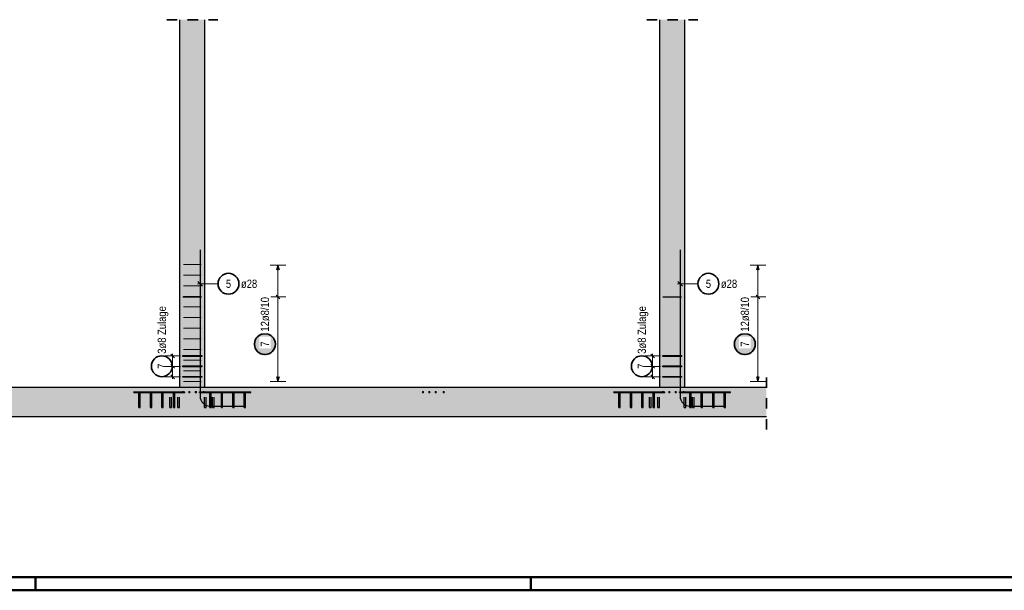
# Model space of a CAD drawing. Header units: millimetres. Extents: x -48 to 49.2, y -6.2 to 26.4.
# Tile 33 of 53: x 15.1 to 24.5, y 20.9 to 26.4. Entities that reach past the tile are written whole.
import ezdxf

# ---------------------------------------------------------------- set-up
doc = ezdxf.new("R2010")
doc.units = ezdxf.units.MM
doc.linetypes.add('HIDDEN', pattern=[0.375, 0.25, -0.125])
doc.layers.add('Mattenbewehrung', color=7, linetype='Continuous', lineweight=20)
doc.layers.add('Schraffuren', color=7, linetype='Continuous', lineweight=20)
doc.styles.add('Arial Narrow', font='ARIALN.TTF')

msp = doc.modelspace()

# ---------------------------------------------------------------- hatches: boundary and pattern name
at = {"lineweight": 25, "true_color": 0xffffff}
for points in [[(17.560013, 23.261545), (17.559946, 23.265384), (17.559745, 23.269218), (17.559411, 23.273043), (17.558943, 23.276854), (17.558342, 23.280647), (17.55761, 23.284416), (17.556746, 23.288157), (17.555752, 23.291865), (17.55463, 23.295537), (17.55338, 23.299167), (17.552004, 23.302752), (17.550503, 23.306286), (17.548881, 23.309766), (17.547138, 23.313187), (17.545276, 23.316545), (17.543299, 23.319836), (17.541208, 23.323056), (17.539005, 23.326202), (17.536695, 23.329268), (17.534278, 23.332252), (17.531759, 23.33515), (17.529141, 23.337958), (17.526426, 23.340673), (17.523618, 23.343291), (17.52072, 23.34581), (17.517736, 23.348226), (17.51467, 23.350537), (17.511525, 23.352739), (17.508304, 23.354831), (17.505013, 23.356808), (17.501655, 23.358669), (17.498234, 23.360413), (17.494754, 23.362035), (17.49122, 23.363535), (17.487636, 23.364911), (17.484005, 23.366161), (17.480333, 23.367284), (17.476625, 23.368278), (17.472884, 23.369141), (17.469115, 23.369874), (17.465322, 23.370475), (17.461512, 23.370943), (17.457687, 23.371277), (17.453852, 23.371478), (17.450013, 23.371545), (17.446174, 23.371478), (17.44234, 23.371277), (17.438515, 23.370943), (17.434704, 23.370475), (17.430912, 23.369874), (17.427143, 23.369141), (17.423402, 23.368278), (17.419693, 23.367284), (17.416022, 23.366161), (17.412391, 23.364911), (17.408807, 23.363535), (17.405272, 23.362035), (17.401793, 23.360413), (17.398372, 23.358669), (17.395013, 23.356808), (17.391722, 23.354831), (17.388502, 23.352739), (17.385357, 23.350537), (17.382291, 23.348226), (17.379307, 23.34581), (17.376409, 23.343291), (17.373601, 23.340673), (17.370886, 23.337958), (17.368267, 23.33515), (17.365748, 23.332252), (17.363332, 23.329268), (17.361022, 23.326202), (17.358819, 23.323056), (17.356728, 23.319836), (17.354751, 23.316545), (17.352889, 23.313187), (17.351146, 23.309766), (17.349523, 23.306286), (17.348023, 23.302752), (17.346647, 23.299167), (17.345397, 23.295537), (17.344275, 23.291865), (17.343281, 23.288157), (17.342417, 23.284416), (17.341685, 23.280647), (17.341084, 23.276854), (17.340616, 23.273043), (17.340281, 23.269218), (17.34008, 23.265384), (17.340013, 23.261545), (17.34008, 23.257706), (17.340281, 23.253872), (17.340616, 23.250047), (17.341084, 23.246236), (17.341685, 23.242444), (17.342417, 23.238675), (17.343281, 23.234934), (17.344275, 23.231225), (17.345397, 23.227553), (17.346647, 23.223923), (17.348023, 23.220339), (17.349523, 23.216804), (17.351146, 23.213324), (17.352889, 23.209903), (17.354751, 23.206545), (17.356728, 23.203254), (17.358819, 23.200034), (17.361022, 23.196889), (17.363332, 23.193822), (17.365748, 23.190839), (17.368267, 23.187941), (17.370886, 23.185133), (17.373601, 23.182418), (17.376409, 23.179799), (17.379307, 23.17728), (17.382291, 23.174864), (17.385357, 23.172553), (17.388502, 23.170351), (17.391722, 23.16826), (17.395013, 23.166282), (17.398372, 23.164421), (17.401793, 23.162678), (17.405272, 23.161055), (17.408807, 23.159555), (17.412391, 23.158179), (17.416022, 23.156929), (17.419693, 23.155806), (17.423402, 23.154813), (17.427143, 23.153949), (17.430912, 23.153216), (17.434704, 23.152616), (17.438515, 23.152148), (17.44234, 23.151813), (17.446174, 23.151612), (17.450013, 23.151545), (17.453852, 23.151612), (17.457687, 23.151813), (17.461512, 23.152148), (17.465322, 23.152616), (17.469115, 23.153216), (17.472884, 23.153949), (17.476625, 23.154813), (17.480333, 23.155806), (17.484005, 23.156929), (17.487636, 23.158179), (17.49122, 23.159555), (17.494754, 23.161055), (17.498234, 23.162678), (17.501655, 23.164421), (17.505013, 23.166282), (17.508304, 23.16826), (17.511525, 23.170351), (17.51467, 23.172553), (17.517736, 23.174864), (17.52072, 23.17728), (17.523618, 23.179799), (17.526426, 23.182418), (17.529141, 23.185133), (17.531759, 23.187941), (17.534278, 23.190839), (17.536695, 23.193822), (17.539005, 23.196889), (17.541208, 23.200034), (17.543299, 23.203254), (17.545276, 23.206545), (17.547138, 23.209903), (17.548881, 23.213324), (17.550503, 23.216804), (17.552004, 23.220339), (17.55338, 23.223923), (17.55463, 23.227553), (17.555752, 23.231225), (17.556746, 23.234934), (17.55761, 23.238675), (17.558342, 23.242444), (17.558943, 23.246236), (17.559411, 23.250047), (17.559745, 23.253872)], [(22.160021, 23.261545), (22.159954, 23.265384), (22.159753, 23.269218), (22.159419, 23.273043), (22.158951, 23.276854), (22.15835, 23.280647), (22.157617, 23.284416), (22.156754, 23.288157), (22.15576, 23.291865), (22.154637, 23.295537), (22.153387, 23.299167), (22.152011, 23.302752), (22.150511, 23.306286), (22.148888, 23.309766), (22.147145, 23.313187), (22.145284, 23.316545), (22.143306, 23.319836), (22.141215, 23.323056), (22.139013, 23.326202), (22.136702, 23.329268), (22.134286, 23.332252), (22.131767, 23.33515), (22.129149, 23.337958), (22.126434, 23.340673), (22.123626, 23.343291), (22.120728, 23.34581), (22.117744, 23.348226), (22.114678, 23.350537), (22.111532, 23.352739), (22.108312, 23.354831), (22.105021, 23.356808), (22.101663, 23.358669), (22.098242, 23.360413), (22.094762, 23.362035), (22.091228, 23.363535), (22.087643, 23.364911), (22.084013, 23.366161), (22.080341, 23.367284), (22.076633, 23.368278), (22.072891, 23.369141), (22.069122, 23.369874), (22.06533, 23.370475), (22.061519, 23.370943), (22.057694, 23.371277), (22.05386, 23.371478), (22.050021, 23.371545), (22.046182, 23.371478), (22.042348, 23.371277), (22.038523, 23.370943), (22.034712, 23.370475), (22.03092, 23.369874), (22.027151, 23.369141), (22.02341, 23.368278), (22.019701, 23.367284), (22.016029, 23.366161), (22.012399, 23.364911), (22.008814, 23.363535), (22.00528, 23.362035), (22.0018, 23.360413), (21.998379, 23.358669), (21.995021, 23.356808), (21.99173, 23.354831), (21.98851, 23.352739), (21.985365, 23.350537), (21.982298, 23.348226), (21.979315, 23.34581), (21.976417, 23.343291), (21.973609, 23.340673), (21.970894, 23.337958), (21.968275, 23.33515), (21.965756, 23.332252), (21.96334, 23.329268), (21.961029, 23.326202), (21.958827, 23.323056), (21.956736, 23.319836), (21.954758, 23.316545), (21.952897, 23.313187), (21.951154, 23.309766), (21.949531, 23.306286), (21.948031, 23.302752), (21.946655, 23.299167), (21.945405, 23.295537), (21.944282, 23.291865), (21.943289, 23.288157), (21.942425, 23.284416), (21.941692, 23.280647), (21.941092, 23.276854), (21.940624, 23.273043), (21.940289, 23.269218), (21.940088, 23.265384), (21.940021, 23.261545), (21.940088, 23.257706), (21.940289, 23.253872), (21.940624, 23.250047), (21.941092, 23.246236), (21.941692, 23.242444), (21.942425, 23.238675), (21.943289, 23.234934), (21.944282, 23.231225), (21.945405, 23.227553), (21.946655, 23.223923), (21.948031, 23.220339), (21.949531, 23.216804), (21.951154, 23.213324), (21.952897, 23.209903), (21.954758, 23.206545), (21.956736, 23.203254), (21.958827, 23.200034), (21.961029, 23.196889), (21.96334, 23.193822), (21.965756, 23.190839), (21.968275, 23.187941), (21.970894, 23.185133), (21.973609, 23.182418), (21.976417, 23.179799), (21.979315, 23.17728), (21.982298, 23.174864), (21.985365, 23.172553), (21.98851, 23.170351), (21.99173, 23.16826), (21.995021, 23.166282), (21.998379, 23.164421), (22.0018, 23.162678), (22.00528, 23.161055), (22.008814, 23.159555), (22.012399, 23.158179), (22.016029, 23.156929), (22.019701, 23.155806), (22.02341, 23.154813), (22.027151, 23.153949), (22.03092, 23.153216), (22.034712, 23.152616), (22.038523, 23.152148), (22.042348, 23.151813), (22.046182, 23.151612), (22.050021, 23.151545), (22.05386, 23.151612), (22.057694, 23.151813), (22.061519, 23.152148), (22.06533, 23.152616), (22.069122, 23.153216), (22.072891, 23.153949), (22.076633, 23.154813), (22.080341, 23.155806), (22.084013, 23.156929), (22.087643, 23.158179), (22.091228, 23.159555), (22.094762, 23.161055), (22.098242, 23.162678), (22.101663, 23.164421), (22.105021, 23.166282), (22.108312, 23.16826), (22.111532, 23.170351), (22.114678, 23.172553), (22.117744, 23.174864), (22.120728, 23.17728), (22.123626, 23.179799), (22.126434, 23.182418), (22.129149, 23.185133), (22.131767, 23.187941), (22.134286, 23.190839), (22.136702, 23.193822), (22.139013, 23.196889), (22.141215, 23.200034), (22.143306, 23.203254), (22.145284, 23.206545), (22.147145, 23.209903), (22.148888, 23.213324), (22.150511, 23.216804), (22.152011, 23.220339), (22.153387, 23.223923), (22.154637, 23.227553), (22.15576, 23.231225), (22.156754, 23.234934), (22.157617, 23.238675), (22.15835, 23.242444), (22.158951, 23.246236), (22.159419, 23.250047), (22.159753, 23.253872)]]:
    msp.add_hatch(color=7, dxfattribs=at).paths.add_polyline_path(points)
at = {"layer": 'Schraffuren', "lineweight": 25, "true_color": 0xd7ffd7}
for points in [[(16.633825, 22.847469), (16.873618, 22.847469), (16.873618, 26.373015), (16.633825, 26.373015)], [(21.233833, 22.847469), (21.473626, 22.847469), (21.473626, 26.373015), (21.233833, 26.373015)], [(12.278667, 22.567477), (22.256028, 22.567477), (22.256028, 22.847477), (1.660341, 22.847477), (1.660341, 22.567477), (2.828275, 22.567477), (2.828275, 22.557477), (12.278667, 22.557477)]]:
    msp.add_hatch(color=254, dxfattribs=at).paths.add_polyline_path(points)
at = {"layer": 'Schraffuren', "lineweight": 25, "true_color": 0x4682b4}
for points in [[(16.193722, 22.797469), (16.413722, 22.797469), (16.413722, 22.802469), (16.193722, 22.802469)], [(16.24246, 22.652469), (16.254984, 22.652469), (16.254984, 22.797469), (16.24246, 22.797469)], [(16.35246, 22.652469), (16.364984, 22.652469), (16.364984, 22.797469), (16.35246, 22.797469)], [(16.413722, 22.797469), (16.633722, 22.797469), (16.633722, 22.802469), (16.413722, 22.802469)], [(16.46246, 22.652469), (16.474984, 22.652469), (16.474984, 22.797469), (16.46246, 22.797469)], [(16.57246, 22.652469), (16.584984, 22.652469), (16.584984, 22.797469), (16.57246, 22.797469)], [(16.873722, 22.797469), (17.093722, 22.797469), (17.093722, 22.802469), (16.873722, 22.802469)], [(16.92246, 22.652469), (16.934984, 22.652469), (16.934984, 22.797469), (16.92246, 22.797469)], [(17.03246, 22.652469), (17.044984, 22.652469), (17.044984, 22.797469), (17.03246, 22.797469)], [(17.093722, 22.797469), (17.313722, 22.797469), (17.313722, 22.802469), (17.093722, 22.802469)], [(17.14246, 22.652469), (17.154984, 22.652469), (17.154984, 22.797469), (17.14246, 22.797469)], [(17.25246, 22.652469), (17.264984, 22.652469), (17.264984, 22.797469), (17.25246, 22.797469)], [(20.79373, 22.797469), (21.01373, 22.797469), (21.01373, 22.802469), (20.79373, 22.802469)], [(20.842468, 22.652469), (20.854991, 22.652469), (20.854991, 22.797469), (20.842468, 22.797469)], [(20.952468, 22.652469), (20.964991, 22.652469), (20.964991, 22.797469), (20.952468, 22.797469)], [(21.01373, 22.797469), (21.23373, 22.797469), (21.23373, 22.802469), (21.01373, 22.802469)], [(21.062468, 22.652469), (21.074991, 22.652469), (21.074991, 22.797469), (21.062468, 22.797469)], [(21.172468, 22.652469), (21.184991, 22.652469), (21.184991, 22.797469), (21.172468, 22.797469)], [(21.47373, 22.797469), (21.69373, 22.797469), (21.69373, 22.802469), (21.47373, 22.802469)], [(21.522468, 22.652469), (21.534991, 22.652469), (21.534991, 22.797469), (21.522468, 22.797469)], [(21.632468, 22.652469), (21.644991, 22.652469), (21.644991, 22.797469), (21.632468, 22.797469)], [(21.69373, 22.797469), (21.91373, 22.797469), (21.91373, 22.802469), (21.69373, 22.802469)], [(21.742468, 22.652469), (21.754991, 22.652469), (21.754991, 22.797469), (21.742468, 22.797469)], [(21.852468, 22.652469), (21.864991, 22.652469), (21.864991, 22.797469), (21.852468, 22.797469)]]:
    msp.add_hatch(color=145, dxfattribs=at).paths.add_polyline_path(points)

# ---------------------------------------------------------------- linework, layer by layer
at = {"color": 2, "linetype": 'HIDDEN', "lineweight": 35, "ltscale": 0.25}
for p, q in [((16.508825, 26.373015), (16.998618, 26.373015)), ((21.108833, 26.373015), (21.598626, 26.373015)), ((22.256028, 22.442477), (22.256028, 22.972477))]:
    msp.add_line(p, q, dxfattribs=at)
at = {"color": 9, "linetype": 'Continuous', "lineweight": 0}
for p, q in [((16.668793, 24.026411), (16.840523, 24.026411)), ((16.668793, 23.924144), (16.840523, 23.924144)), ((16.668793, 23.821876), (16.840523, 23.821876)), ((16.668793, 23.719609), (16.840523, 23.719609)), ((16.668793, 23.617342), (16.840523, 23.617342)), ((16.668793, 23.515074), (16.840523, 23.515074)), ((16.668793, 23.412807), (16.840523, 23.412807)), ((16.668793, 23.31054), (16.840523, 23.31054)), ((16.668793, 23.208272), (16.840523, 23.208272)), ((16.668793, 23.106005), (16.840523, 23.106005)), ((16.668793, 23.003738), (16.840523, 23.003738)), ((16.668793, 22.90147), (16.840523, 22.90147))]:
    msp.add_line(p, q, dxfattribs=at)
at = {"color": 5, "linetype": 'Continuous', "lineweight": 18}
for p, q in [((17.650013, 24.019015), (17.500013, 24.019015)), ((17.575013, 24.019015), (17.575013, 22.901478)), ((22.250021, 24.019015), (22.100021, 24.019015)), ((22.175021, 24.019015), (22.175021, 22.901478)), ((17.650013, 23.714232), (17.500013, 23.714232)), ((22.250021, 23.714232), (22.100021, 23.714232)), ((16.490502, 23.147469), (16.640502, 23.147469)), ((16.565502, 22.927469), (16.565502, 23.167469)), ((21.09051, 23.147477), (21.24051, 23.147477)), ((21.16551, 22.927477), (21.16551, 23.167477)), ((16.490502, 23.047469), (16.640502, 23.047469)), ((21.09051, 23.047477), (21.24051, 23.047477)), ((16.490502, 22.947469), (16.640502, 22.947469)), ((21.09051, 22.947477), (21.24051, 22.947477)), ((17.500013, 22.901478), (17.650013, 22.901478)), ((22.100021, 22.901478), (22.250021, 22.901478))]:
    msp.add_line(p, q, dxfattribs=at)
at = {"color": 3, "linetype": 'Continuous', "lineweight": 25}
for p, q in [((17.575013, 24.019015), (17.561616, 23.969015)), ((17.588411, 23.969015), (17.575013, 24.019015)), ((22.175021, 24.019015), (22.161624, 23.969015)), ((22.188419, 23.969015), (22.175021, 24.019015)), ((16.663598, 23.714232), (16.843618, 23.714232)), ((17.592691, 23.696555), (17.557336, 23.73191)), ((21.263606, 23.714232), (21.443626, 23.714232)), ((22.192699, 23.696555), (22.157343, 23.73191)), ((16.547825, 23.165147), (16.58318, 23.129792)), ((16.663825, 23.143469), (16.663825, 23.151469)), ((16.663825, 23.151469), (16.843845, 23.151469)), ((16.843845, 23.143469), (16.663825, 23.143469)), ((16.843845, 23.151469), (16.843845, 23.143469)), ((21.147833, 23.165154), (21.183188, 23.129799)), ((21.263833, 23.143477), (21.263833, 23.151477)), ((21.263833, 23.151477), (21.443853, 23.151477)), ((21.443853, 23.143477), (21.263833, 23.143477)), ((21.443853, 23.151477), (21.443853, 23.143477)), ((16.547825, 23.065147), (16.58318, 23.029792)), ((16.663825, 23.043469), (16.663825, 23.051469)), ((16.663825, 23.051469), (16.843845, 23.051469)), ((16.843845, 23.043469), (16.663825, 23.043469)), ((16.843845, 23.051469), (16.843845, 23.043469)), ((21.147833, 23.065154), (21.183188, 23.029799)), ((21.263833, 23.043477), (21.263833, 23.051477)), ((21.263833, 23.051477), (21.443853, 23.051477)), ((21.443853, 23.043477), (21.263833, 23.043477)), ((21.443853, 23.051477), (21.443853, 23.043477)), ((16.547825, 22.965147), (16.58318, 22.929792)), ((16.663825, 22.943469), (16.663825, 22.951469)), ((16.663825, 22.951469), (16.843845, 22.951469)), ((16.843845, 22.943469), (16.663825, 22.943469)), ((16.843845, 22.951469), (16.843845, 22.943469)), ((17.561616, 22.951478), (17.575013, 22.901478)), ((17.575013, 22.901478), (17.588411, 22.951478)), ((21.147833, 22.965154), (21.183188, 22.929799)), ((21.263833, 22.943477), (21.263833, 22.951477)), ((21.263833, 22.951477), (21.443853, 22.951477)), ((21.443853, 22.943477), (21.263833, 22.943477)), ((21.443853, 22.951477), (21.443853, 22.943477)), ((22.161624, 22.951478), (22.175021, 22.901478)), ((22.175021, 22.901478), (22.188419, 22.951478))]:
    msp.add_line(p, q, dxfattribs=at)
at = {"color": 3, "linetype": 'HIDDEN', "lineweight": 25, "ltscale": 0.25}
for p, q in [((16.633825, 22.847477), (16.636028, 22.847477)), ((16.636028, 22.847477), (16.642856, 22.847477)), ((16.642856, 22.847477), (16.653945, 22.847477)), ((16.653945, 22.847477), (16.668869, 22.847477)), ((16.668869, 22.847477), (16.687053, 22.847477)), ((16.687053, 22.847477), (16.7078, 22.847477)), ((16.7078, 22.847477), (16.730311, 22.847477)), ((16.730311, 22.847477), (16.753722, 22.847477)), ((16.753722, 22.847477), (16.777133, 22.847477)), ((16.777133, 22.847477), (16.799644, 22.847477)), ((16.799644, 22.847477), (16.82039, 22.847477)), ((16.82039, 22.847477), (16.838575, 22.847477)), ((16.838575, 22.847477), (16.853498, 22.847477)), ((16.853498, 22.847477), (16.864587, 22.847477)), ((16.864587, 22.847477), (16.871416, 22.847477)), ((16.871416, 22.847477), (16.873618, 22.847477)), ((21.233833, 22.847477), (21.236035, 22.847477)), ((21.236035, 22.847477), (21.242864, 22.847477)), ((21.242864, 22.847477), (21.253953, 22.847477)), ((21.253953, 22.847477), (21.268877, 22.847477)), ((21.268877, 22.847477), (21.287061, 22.847477)), ((21.287061, 22.847477), (21.307808, 22.847477)), ((21.307808, 22.847477), (21.330319, 22.847477)), ((21.330319, 22.847477), (21.35373, 22.847477)), ((21.35373, 22.847477), (21.37714, 22.847477)), ((21.37714, 22.847477), (21.399652, 22.847477)), ((21.399652, 22.847477), (21.420398, 22.847477)), ((21.420398, 22.847477), (21.438582, 22.847477)), ((21.438582, 22.847477), (21.453506, 22.847477)), ((21.453506, 22.847477), (21.464595, 22.847477)), ((21.464595, 22.847477), (21.471424, 22.847477)), ((21.471424, 22.847477), (21.473626, 22.847477)), ((16.24246, 22.797469), (16.243065, 22.797469)), ((16.243065, 22.797469), (16.24566, 22.797469)), ((16.24566, 22.797469), (16.248722, 22.797469)), ((16.248722, 22.797469), (16.251783, 22.797469)), ((16.251783, 22.797469), (16.254379, 22.797469)), ((16.254379, 22.797469), (16.254984, 22.797469)), ((16.35246, 22.797469), (16.353065, 22.797469)), ((16.353065, 22.797469), (16.35566, 22.797469)), ((16.35566, 22.797469), (16.358722, 22.797469)), ((16.358722, 22.797469), (16.361783, 22.797469)), ((16.361783, 22.797469), (16.364379, 22.797469)), ((16.364379, 22.797469), (16.364984, 22.797469)), ((16.46246, 22.797469), (16.462578, 22.797469)), ((16.462578, 22.797469), (16.462578, 22.802469)), ((16.462578, 22.797469), (16.463065, 22.797469)), ((16.463065, 22.797469), (16.46566, 22.797469)), ((16.46566, 22.797469), (16.468722, 22.797469)), ((16.468722, 22.797469), (16.471783, 22.797469)), ((16.471783, 22.797469), (16.474379, 22.797469)), ((16.474379, 22.797469), (16.474984, 22.797469)), ((16.519146, 22.797469), (16.519146, 22.802469)), ((16.537125, 22.652469), (16.537125, 22.797469)), ((16.553125, 22.652469), (16.553125, 22.797469)), ((16.57246, 22.797469), (16.573065, 22.797469)), ((16.573065, 22.797469), (16.57566, 22.797469)), ((16.57566, 22.797469), (16.578722, 22.797469)), ((16.578722, 22.797469), (16.581783, 22.797469)), ((16.581783, 22.797469), (16.584379, 22.797469)), ((16.584379, 22.797469), (16.584984, 22.797469)), ((16.614907, 22.652469), (16.614907, 22.797469)), ((16.630907, 22.652469), (16.630907, 22.797469)), ((16.633722, 22.802469), (16.653313, 22.802469)), ((16.633722, 22.797469), (16.653313, 22.797469)), ((16.653313, 22.802469), (16.681597, 22.802469)), ((16.653313, 22.797469), (16.653313, 22.802469)), ((16.653313, 22.797469), (16.681597, 22.797469)), ((16.681597, 22.797469), (16.681597, 22.802469)), ((16.824432, 22.802469), (16.852717, 22.802469)), ((16.824432, 22.797469), (16.824432, 22.802469)), ((16.824432, 22.797469), (16.852717, 22.797469)), ((16.852717, 22.802469), (16.873722, 22.802469)), ((16.852717, 22.797469), (16.852717, 22.802469)), ((16.852717, 22.797469), (16.873722, 22.797469)), ((16.869465, 22.652469), (16.869465, 22.797469)), ((16.885465, 22.652469), (16.885465, 22.797469)), ((16.92246, 22.797469), (16.923065, 22.797469)), ((16.923065, 22.797469), (16.92566, 22.797469)), ((16.92566, 22.797469), (16.928722, 22.797469)), ((16.928722, 22.797469), (16.931783, 22.797469)), ((16.931783, 22.797469), (16.934379, 22.797469)), ((16.934379, 22.797469), (16.934984, 22.797469)), ((16.947247, 22.652469), (16.947247, 22.797469)), ((16.963247, 22.652469), (16.963247, 22.797469)), ((16.988297, 22.797469), (16.988297, 22.802469)), ((17.03246, 22.797469), (17.033065, 22.797469)), ((17.033065, 22.797469), (17.03566, 22.797469)), ((17.03566, 22.797469), (17.038722, 22.797469)), ((17.038722, 22.797469), (17.041783, 22.797469)), ((17.041783, 22.797469), (17.044379, 22.797469)), ((17.044379, 22.797469), (17.044866, 22.797469)), ((17.044866, 22.797469), (17.044866, 22.802469)), ((17.044866, 22.797469), (17.044984, 22.797469)), ((17.14246, 22.797469), (17.143065, 22.797469)), ((17.143065, 22.797469), (17.14566, 22.797469)), ((17.14566, 22.797469), (17.148722, 22.797469)), ((17.148722, 22.797469), (17.151783, 22.797469)), ((17.151783, 22.797469), (17.154379, 22.797469)), ((17.154379, 22.797469), (17.154984, 22.797469)), ((17.25246, 22.797469), (17.253065, 22.797469)), ((17.253065, 22.797469), (17.25566, 22.797469)), ((17.25566, 22.797469), (17.258722, 22.797469)), ((17.258722, 22.797469), (17.261783, 22.797469)), ((17.261783, 22.797469), (17.264379, 22.797469)), ((17.264379, 22.797469), (17.264984, 22.797469)), ((20.842468, 22.797469), (20.843073, 22.797469)), ((20.843073, 22.797469), (20.845668, 22.797469)), ((20.845668, 22.797469), (20.84873, 22.797469)), ((20.84873, 22.797469), (20.851791, 22.797469)), ((20.851791, 22.797469), (20.854386, 22.797469)), ((20.854386, 22.797469), (20.854991, 22.797469)), ((20.952468, 22.797469), (20.953073, 22.797469)), ((20.953073, 22.797469), (20.955668, 22.797469)), ((20.955668, 22.797469), (20.95873, 22.797469)), ((20.95873, 22.797469), (20.961791, 22.797469)), ((20.961791, 22.797469), (20.964386, 22.797469)), ((20.964386, 22.797469), (20.964991, 22.797469)), ((21.062468, 22.797469), (21.062586, 22.797469)), ((21.062586, 22.797469), (21.062586, 22.802469)), ((21.062586, 22.797469), (21.063073, 22.797469)), ((21.063073, 22.797469), (21.065668, 22.797469)), ((21.065668, 22.797469), (21.06873, 22.797469)), ((21.06873, 22.797469), (21.071791, 22.797469)), ((21.071791, 22.797469), (21.074386, 22.797469)), ((21.074386, 22.797469), (21.074991, 22.797469)), ((21.119154, 22.797469), (21.119154, 22.802469)), ((21.137133, 22.652469), (21.137133, 22.797469)), ((21.153133, 22.652469), (21.153133, 22.797469)), ((21.172468, 22.797469), (21.173073, 22.797469)), ((21.173073, 22.797469), (21.175668, 22.797469)), ((21.175668, 22.797469), (21.17873, 22.797469)), ((21.17873, 22.797469), (21.181791, 22.797469)), ((21.181791, 22.797469), (21.184386, 22.797469)), ((21.184386, 22.797469), (21.184991, 22.797469)), ((21.214915, 22.652469), (21.214915, 22.797469)), ((21.230915, 22.652469), (21.230915, 22.797469)), ((21.23373, 22.802469), (21.25332, 22.802469)), ((21.23373, 22.797469), (21.25332, 22.797469)), ((21.25332, 22.802469), (21.281605, 22.802469)), ((21.25332, 22.797469), (21.25332, 22.802469)), ((21.25332, 22.797469), (21.281605, 22.797469)), ((21.281605, 22.797469), (21.281605, 22.802469)), ((21.42444, 22.802469), (21.452724, 22.802469)), ((21.42444, 22.797469), (21.42444, 22.802469)), ((21.42444, 22.797469), (21.452724, 22.797469)), ((21.452724, 22.802469), (21.47373, 22.802469)), ((21.452724, 22.797469), (21.452724, 22.802469)), ((21.452724, 22.797469), (21.47373, 22.797469)), ((21.469473, 22.652469), (21.469473, 22.797469)), ((21.485473, 22.652469), (21.485473, 22.797469)), ((21.522468, 22.797469), (21.523073, 22.797469)), ((21.523073, 22.797469), (21.525668, 22.797469)), ((21.525668, 22.797469), (21.52873, 22.797469)), ((21.52873, 22.797469), (21.531791, 22.797469)), ((21.531791, 22.797469), (21.534386, 22.797469)), ((21.534386, 22.797469), (21.534991, 22.797469)), ((21.547255, 22.652469), (21.547255, 22.797469)), ((21.563255, 22.652469), (21.563255, 22.797469)), ((21.588305, 22.797469), (21.588305, 22.802469)), ((21.632468, 22.797469), (21.633073, 22.797469)), ((21.633073, 22.797469), (21.635668, 22.797469)), ((21.635668, 22.797469), (21.63873, 22.797469)), ((21.63873, 22.797469), (21.641791, 22.797469)), ((21.641791, 22.797469), (21.644386, 22.797469)), ((21.644386, 22.797469), (21.644874, 22.797469)), ((21.644874, 22.797469), (21.644874, 22.802469)), ((21.644874, 22.797469), (21.644991, 22.797469)), ((21.742468, 22.797469), (21.743073, 22.797469)), ((21.743073, 22.797469), (21.745668, 22.797469)), ((21.745668, 22.797469), (21.74873, 22.797469)), ((21.74873, 22.797469), (21.751791, 22.797469)), ((21.751791, 22.797469), (21.754386, 22.797469)), ((21.754386, 22.797469), (21.754991, 22.797469)), ((21.852468, 22.797469), (21.853073, 22.797469)), ((21.853073, 22.797469), (21.855668, 22.797469)), ((21.855668, 22.797469), (21.85873, 22.797469)), ((21.85873, 22.797469), (21.861791, 22.797469)), ((21.861791, 22.797469), (21.864386, 22.797469)), ((21.864386, 22.797469), (21.864991, 22.797469)), ((16.537125, 22.652469), (16.537734, 22.652469)), ((16.537734, 22.652469), (16.539468, 22.652469)), ((16.539468, 22.652469), (16.542064, 22.652469)), ((16.542064, 22.652469), (16.545125, 22.652469)), ((16.545125, 22.652469), (16.548187, 22.652469)), ((16.548187, 22.652469), (16.550782, 22.652469)), ((16.550782, 22.652469), (16.552516, 22.652469)), ((16.552516, 22.652469), (16.553125, 22.652469)), ((16.614907, 22.652469), (16.615516, 22.652469)), ((16.615516, 22.652469), (16.61725, 22.652469)), ((16.61725, 22.652469), (16.619846, 22.652469)), ((16.619846, 22.652469), (16.622907, 22.652469)), ((16.622907, 22.652469), (16.625968, 22.652469)), ((16.625968, 22.652469), (16.628564, 22.652469)), ((16.628564, 22.652469), (16.630298, 22.652469)), ((16.630298, 22.652469), (16.630907, 22.652469)), ((16.869465, 22.652469), (16.870074, 22.652469)), ((16.870074, 22.652469), (16.871809, 22.652469)), ((16.871809, 22.652469), (16.874404, 22.652469)), ((16.874404, 22.652469), (16.877465, 22.652469)), ((16.877465, 22.652469), (16.880527, 22.652469)), ((16.880527, 22.652469), (16.883122, 22.652469)), ((16.883122, 22.652469), (16.884856, 22.652469)), ((16.884856, 22.652469), (16.885465, 22.652469)), ((16.947247, 22.652469), (16.947856, 22.652469)), ((16.947856, 22.652469), (16.94959, 22.652469)), ((16.94959, 22.652469), (16.952186, 22.652469)), ((16.952186, 22.652469), (16.955247, 22.652469)), ((16.955247, 22.652469), (16.958309, 22.652469)), ((16.958309, 22.652469), (16.960904, 22.652469)), ((16.960904, 22.652469), (16.962638, 22.652469)), ((16.962638, 22.652469), (16.963247, 22.652469)), ((21.137133, 22.652469), (21.137742, 22.652469)), ((21.137742, 22.652469), (21.139476, 22.652469)), ((21.139476, 22.652469), (21.142072, 22.652469)), ((21.142072, 22.652469), (21.145133, 22.652469)), ((21.145133, 22.652469), (21.148194, 22.652469)), ((21.148194, 22.652469), (21.15079, 22.652469)), ((21.15079, 22.652469), (21.152524, 22.652469)), ((21.152524, 22.652469), (21.153133, 22.652469)), ((21.214915, 22.652469), (21.215524, 22.652469)), ((21.215524, 22.652469), (21.217258, 22.652469)), ((21.217258, 22.652469), (21.219853, 22.652469)), ((21.219853, 22.652469), (21.222915, 22.652469)), ((21.222915, 22.652469), (21.225976, 22.652469)), ((21.225976, 22.652469), (21.228572, 22.652469)), ((21.228572, 22.652469), (21.230306, 22.652469)), ((21.230306, 22.652469), (21.230915, 22.652469)), ((21.469473, 22.652469), (21.470082, 22.652469)), ((21.470082, 22.652469), (21.471816, 22.652469)), ((21.471816, 22.652469), (21.474412, 22.652469)), ((21.474412, 22.652469), (21.477473, 22.652469)), ((21.477473, 22.652469), (21.480535, 22.652469)), ((21.480535, 22.652469), (21.48313, 22.652469)), ((21.48313, 22.652469), (21.484864, 22.652469)), ((21.484864, 22.652469), (21.485473, 22.652469)), ((21.547255, 22.652469), (21.547864, 22.652469)), ((21.547864, 22.652469), (21.549598, 22.652469)), ((21.549598, 22.652469), (21.552193, 22.652469)), ((21.552193, 22.652469), (21.555255, 22.652469)), ((21.555255, 22.652469), (21.558316, 22.652469)), ((21.558316, 22.652469), (21.560912, 22.652469)), ((21.560912, 22.652469), (21.562646, 22.652469)), ((21.562646, 22.652469), (21.563255, 22.652469))]:
    msp.add_line(p, q, dxfattribs=at)
at = {"color": 4, "linetype": 'Continuous', "lineweight": 50}
for p, q in [((43.75, 21.025), (0, 21.025)), ((43.625, 20.9), (0.5, 20.9))]:
    msp.add_line(p, q, dxfattribs=at)
at = {"color": 4, "linetype": 'Continuous', "lineweight": 50, "ltscale": 0.4}
for p, q in [((15.25, 21.025), (15.25, 20.9)), ((20, 21.025), (20, 20.9))]:
    msp.add_line(p, q, dxfattribs=at)
at = {"color": 2, "linetype": 'Continuous', "lineweight": 35}
for centre in [(17.450013, 23.261545), (22.050021, 23.261545), (16.461877, 23.049082), (21.061885, 23.049089)]:
    msp.add_circle(centre, 0.1, dxfattribs=at)
at = {"color": 9, "linetype": 'Continuous', "lineweight": 0}
for centre in [(16.663722, 22.800477), (16.663722, 22.800477), (16.726722, 22.800477), (16.726722, 22.800477), (16.787722, 22.800477), (16.787722, 22.800477), (16.863721, 22.800477), (16.863721, 22.800477), (18.963718, 22.800477), (18.963718, 22.800477), (19.026718, 22.800477), (19.026718, 22.800477), (19.087718, 22.800477), (19.087718, 22.800477), (19.163718, 22.800477), (19.163718, 22.800477), (21.26373, 22.800477), (21.26373, 22.800477), (21.326729, 22.800477), (21.326729, 22.800477), (21.387729, 22.800477), (21.387729, 22.800477), (21.463729, 22.800477), (21.463729, 22.800477)]:
    msp.add_circle(centre, 0.007, dxfattribs=at)
at = {"layer": 'Mattenbewehrung', "color": 3, "linetype": 'Continuous', "lineweight": 25}
for p, q in [((16.633825, 22.847469), (16.633825, 26.373015)), ((16.873618, 22.847469), (16.873618, 26.373015)), ((21.233833, 22.847469), (21.233833, 26.373015)), ((21.473626, 22.847469), (21.473626, 26.373015)), ((12.273613, 22.847477), (16.633825, 22.847477)), ((16.873618, 22.847477), (21.233833, 22.847477)), ((21.473626, 22.847477), (22.256028, 22.847477)), ((16.193722, 22.802469), (16.413722, 22.802469)), ((16.193722, 22.797469), (16.193722, 22.802469)), ((16.193722, 22.797469), (16.24246, 22.797469)), ((16.24246, 22.652469), (16.24246, 22.797469)), ((16.254984, 22.797469), (16.35246, 22.797469)), ((16.254984, 22.652469), (16.254984, 22.797469)), ((16.35246, 22.652469), (16.35246, 22.797469)), ((16.364984, 22.797469), (16.413722, 22.797469)), ((16.364984, 22.652469), (16.364984, 22.797469)), ((16.413722, 22.802469), (16.633722, 22.802469)), ((16.413722, 22.797469), (16.46246, 22.797469)), ((16.46246, 22.652469), (16.46246, 22.797469)), ((16.474984, 22.797469), (16.57246, 22.797469)), ((16.474984, 22.652469), (16.474984, 22.797469)), ((16.57246, 22.652469), (16.57246, 22.797469)), ((16.584984, 22.797469), (16.633722, 22.797469)), ((16.584984, 22.652469), (16.584984, 22.797469)), ((16.633722, 22.797469), (16.633722, 22.802469)), ((16.873722, 22.802469), (17.093722, 22.802469)), ((16.873722, 22.797469), (16.873722, 22.802469)), ((16.873722, 22.797469), (16.92246, 22.797469)), ((16.92246, 22.652469), (16.92246, 22.797469)), ((16.934984, 22.797469), (17.03246, 22.797469)), ((16.934984, 22.652469), (16.934984, 22.797469)), ((17.03246, 22.652469), (17.03246, 22.797469)), ((17.044984, 22.797469), (17.093722, 22.797469)), ((17.044984, 22.652469), (17.044984, 22.797469)), ((17.093722, 22.802469), (17.313722, 22.802469)), ((17.093722, 22.797469), (17.14246, 22.797469)), ((17.14246, 22.652469), (17.14246, 22.797469)), ((17.154984, 22.797469), (17.25246, 22.797469)), ((17.154984, 22.652469), (17.154984, 22.797469)), ((17.25246, 22.652469), (17.25246, 22.797469)), ((17.264984, 22.797469), (17.313722, 22.797469)), ((17.264984, 22.652469), (17.264984, 22.797469)), ((17.313722, 22.797469), (17.313722, 22.802469)), ((20.79373, 22.802469), (21.01373, 22.802469)), ((20.79373, 22.797469), (20.79373, 22.802469)), ((20.79373, 22.797469), (20.842468, 22.797469)), ((20.842468, 22.652469), (20.842468, 22.797469)), ((20.854991, 22.797469), (20.952468, 22.797469)), ((20.854991, 22.652469), (20.854991, 22.797469)), ((20.952468, 22.652469), (20.952468, 22.797469)), ((20.964991, 22.797469), (21.01373, 22.797469)), ((20.964991, 22.652469), (20.964991, 22.797469)), ((21.01373, 22.802469), (21.23373, 22.802469)), ((21.01373, 22.797469), (21.062468, 22.797469)), ((21.062468, 22.652469), (21.062468, 22.797469)), ((21.074991, 22.797469), (21.172468, 22.797469)), ((21.074991, 22.652469), (21.074991, 22.797469)), ((21.172468, 22.652469), (21.172468, 22.797469)), ((21.184991, 22.797469), (21.23373, 22.797469)), ((21.184991, 22.652469), (21.184991, 22.797469)), ((21.23373, 22.797469), (21.23373, 22.802469)), ((21.47373, 22.802469), (21.69373, 22.802469)), ((21.47373, 22.797469), (21.47373, 22.802469)), ((21.47373, 22.797469), (21.522468, 22.797469)), ((21.522468, 22.652469), (21.522468, 22.797469)), ((21.534991, 22.797469), (21.632468, 22.797469)), ((21.534991, 22.652469), (21.534991, 22.797469)), ((21.632468, 22.652469), (21.632468, 22.797469)), ((21.644991, 22.797469), (21.69373, 22.797469)), ((21.644991, 22.652469), (21.644991, 22.797469)), ((21.69373, 22.802469), (21.91373, 22.802469)), ((21.69373, 22.797469), (21.742468, 22.797469)), ((21.742468, 22.652469), (21.742468, 22.797469)), ((21.754991, 22.797469), (21.852468, 22.797469)), ((21.754991, 22.652469), (21.754991, 22.797469)), ((21.852468, 22.652469), (21.852468, 22.797469)), ((21.864991, 22.797469), (21.91373, 22.797469)), ((21.864991, 22.652469), (21.864991, 22.797469)), ((21.91373, 22.797469), (21.91373, 22.802469)), ((16.24246, 22.652469), (16.254984, 22.652469)), ((16.35246, 22.652469), (16.364984, 22.652469)), ((16.46246, 22.652469), (16.474984, 22.652469)), ((16.57246, 22.652469), (16.584984, 22.652469)), ((16.92246, 22.652469), (16.934984, 22.652469)), ((17.03246, 22.652469), (17.044984, 22.652469)), ((17.14246, 22.652469), (17.154984, 22.652469)), ((17.25246, 22.652469), (17.264984, 22.652469)), ((20.842468, 22.652469), (20.854991, 22.652469)), ((20.952468, 22.652469), (20.964991, 22.652469)), ((21.062468, 22.652469), (21.074991, 22.652469)), ((21.172468, 22.652469), (21.184991, 22.652469)), ((21.522468, 22.652469), (21.534991, 22.652469)), ((21.632468, 22.652469), (21.644991, 22.652469)), ((21.742468, 22.652469), (21.754991, 22.652469)), ((21.852468, 22.652469), (21.864991, 22.652469)), ((12.278667, 22.567477), (22.256028, 22.567477))]:
    msp.add_line(p, q, dxfattribs=at)
at = {"layer": 'Schraffuren', "color": 3, "linetype": 'Continuous', "lineweight": 25}
for p, q in [((16.828618, 24.166028), (16.828618, 22.764028)), ((21.428626, 24.166028), (21.428626, 22.764028)), ((16.806521, 23.862405), (16.850716, 23.818211)), ((21.406529, 23.862405), (21.450723, 23.818211)), ((16.926618, 22.666028), (17.258618, 22.666028)), ((21.526626, 22.666028), (21.858626, 22.666028))]:
    msp.add_line(p, q, dxfattribs=at)
at = {"layer": 'Schraffuren', "color": 5, "linetype": 'Continuous', "lineweight": 18}
for p, q in [((17.000581, 23.840308), (16.803618, 23.840308)), ((21.600588, 23.840308), (21.403626, 23.840308))]:
    msp.add_line(p, q, dxfattribs=at)
at = {"layer": 'Schraffuren', "color": 2, "linetype": 'Continuous', "lineweight": 35}
for centre in [(17.100581, 23.840308), (21.700588, 23.840308)]:
    msp.add_circle(centre, 0.1, dxfattribs=at)
at = {"layer": 'Schraffuren', "color": 3, "linetype": 'Continuous', "lineweight": 25}
for centre in [(16.926618, 22.764028), (21.526626, 22.764028)]:
    msp.add_arc(centre, 0.098, 180, 270, dxfattribs=at)

# ---------------------------------------------------------------- texts
at = {"color": 2, "lineweight": 35, "char_height": 0.07875, "attachment_point": 1, "rotation": 90, "line_spacing_factor": 0.9, "style": 'Arial Narrow'}
for s, insert in [('3ø8 Zulage', (16.422502, 23.169082)), ('3ø8 Zulage', (21.02251, 23.169089)), ('7', (16.422502, 23.024276)), ('7', (21.02251, 23.024283))]:
    msp.add_mtext(s, dxfattribs=dict(at, insert=insert))
at = {"layer": 'Schraffuren', "color": 2, "lineweight": 35, "char_height": 0.07875, "attachment_point": 1, "line_spacing_factor": 0.9, "style": 'Arial Narrow'}
for insert in [(17.075774, 23.879683), (21.675782, 23.879683)]:
    msp.add_mtext('5', dxfattribs=dict(at, insert=insert))

# ---------------------------------------------------------------- next in the draw order: texts
at = {"color": 2, "lineweight": 35, "char_height": 0.07875, "attachment_point": 1, "rotation": 90, "line_spacing_factor": 0.9, "style": 'Arial Narrow', "bg_fill": 3, "box_fill_scale": 1.2, "bg_fill_color": 256, "bg_fill_true_color": 13158600, "bg_fill_transparency": 0}
for s, insert in [('12ø8/10', (17.410638, 23.381545)), ('12ø8/10', (22.010646, 23.381545)), ('7', (17.410638, 23.236739)), ('7', (22.010646, 23.236739))]:
    msp.add_mtext(s, dxfattribs=dict(at, insert=insert))

# ---------------------------------------------------------------- next in the draw order: texts
at = {"layer": 'Schraffuren', "color": 2, "lineweight": 35, "char_height": 0.07875, "attachment_point": 1, "line_spacing_factor": 0.9, "style": 'Arial Narrow'}
for insert in [(17.220581, 23.879683), (21.820588, 23.879683)]:
    msp.add_mtext('ø28', dxfattribs=dict(at, insert=insert))

doc.saveas('drawing.dxf')
